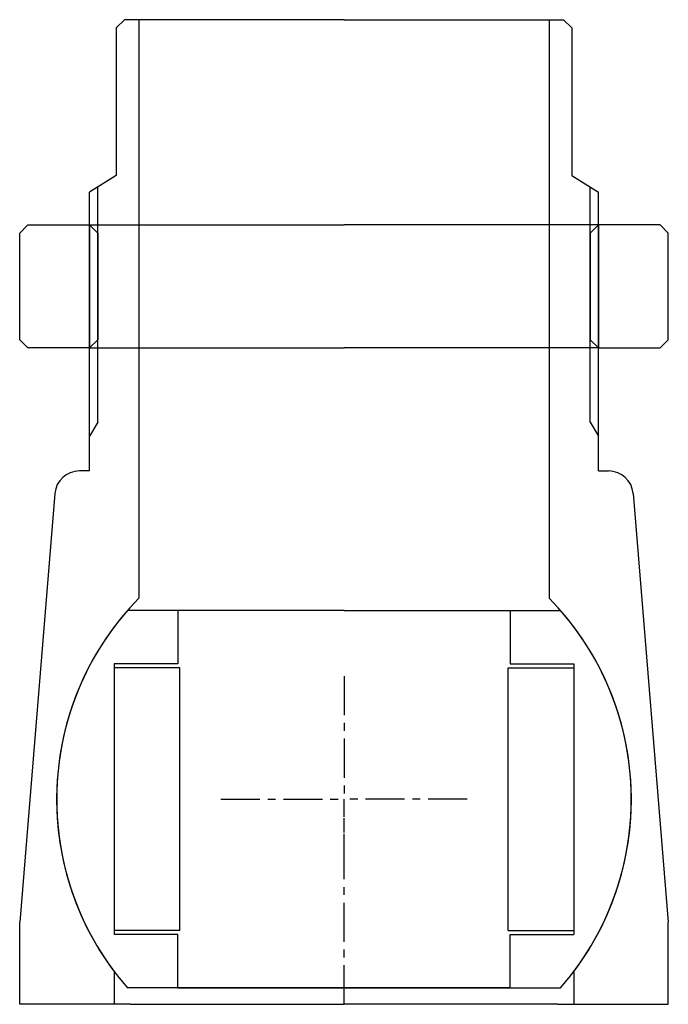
# Model space of a CAD drawing. Header units: millimetres. Extents: x -40 to 40, y 20 to 140.
import ezdxf

# ---------------------------------------------------------------- set-up
doc = ezdxf.new("R2010")
doc.units = ezdxf.units.MM
doc.header["$LTSCALE"] = 0.15
doc.header["$MEASUREMENT"] = 0
doc.linetypes.add('CENTER', pattern=[50.8, 31.75, -6.35, 6.35, -6.35])
doc.layers.get('0').update_dxf_attribs({"linetype": 'CONTINUOUS'})
doc.layers.add('CENTER', color=1, linetype='CENTER')

# ---------------------------------------------------------------- blocks, each defined once
blk = doc.blocks.new('Ball-80-40')
for p, q in [((0, 23), (-26.38, 23)), ((-20.25, 23), (-20.25, 16.5)), ((0, 23), (26.38, 23)), ((20.25, 23), (20.25, 16.5)), ((-28, 16.5), (-28, -16.5)), ((-20.25, 16.5), (-28, 16.5)), ((-20, 16), (-28, 16)), ((-20, -16), (-20, 16)), ((20, -16), (20, 16)), ((20, 16), (28, 16)), ((20.25, 16.5), (28, 16.5)), ((28, 16.5), (28, -16.5)), ((-20, -16), (-28, -16)), ((-20.25, -16.5), (-28, -16.5)), ((-20.25, -23), (-20.25, -16.5)), ((20, -16), (28, -16)), ((20.25, -16.5), (28, -16.5)), ((20.25, -23), (20.25, -16.5)), ((0, -23), (-26.38, -23)), ((-20.25, -23), (0, -23)), ((0, -23), (26.38, -23)), ((20.25, -23), (0, -23))]:
    blk.add_line(p, q)
for start, end in [(138.9177, 221.0823), (318.9177, 41.0823)]:
    blk.add_arc((0, 0), 35, start, end)
at = {"layer": 'CENTER'}
for p in [(0, 15), (-15, 0), (15, 0), (0, -9)]:
    blk.add_line(p, (0, 0), dxfattribs=at)
blk = doc.blocks.new('M54-100')
for p, q in [((-38.5, 15), (-39.5, 14)), ((-38.5, 15), (-31, 15)), ((-31, 15), (0, 15)), ((-31, 15), (-31, 0)), ((-31, 15), (-30, 14)), ((31, 15), (0, 15)), ((31, 15), (30, 14)), ((38.5, 15), (31, 15)), ((31, 15), (31, 0)), ((38.5, 15), (39.5, 14)), ((-39.5, 1), (-39.5, 14)), ((-30, 14), (-30, 1)), ((30, 14), (30, 1)), ((39.5, 1), (39.5, 14)), ((-38.5, 0), (-39.5, 1)), ((-31, 0), (-38.5, 0)), ((-30, 1), (-31, 0)), ((-31, 0), (0, 0)), ((31, 0), (0, 0)), ((30, 1), (31, 0)), ((31, 0), (38.5, 0)), ((38.5, 0), (39.5, 1))]:
    blk.add_line(p, q)
blk = doc.blocks.new('M53-100')
for p, q in [((-26.75, 95), (-27.75, 94)), ((-25, 95), (-26.75, 95)), ((0, 95), (-25, 95)), ((-25, 95), (-25, 24.49)), ((0, 95), (25, 95)), ((25, 95), (25, 24.49)), ((25, 95), (26.75, 95)), ((26.75, 95), (27.75, 94)), ((-27.75, 94), (-27.75, 76)), ((27.75, 94), (27.75, 76)), ((-27.75, 76), (-31, 74)), ((27.75, 76), (31, 74)), ((-30, 45.93), (-30, 74.62)), ((30, 45.93), (30, 74.62)), ((-31, 40), (-31, 74)), ((31, 40), (31, 74)), ((-30, 45.93), (-31, 44.24)), ((30, 45.93), (31, 44.24)), ((-31, 40), (-32.23, 40)), ((31, 40), (32.23, 40)), ((-35.22, 37.24), (-39.5, -15)), ((35.22, 37.24), (39.5, -15)), ((-39.5, -25), (-39.5, -15)), ((39.5, -25), (39.5, -15)), ((-28, -21), (-28, -25)), ((28, -21), (28, -25)), ((-26, -25), (-39.5, -25)), ((-26, -25), (0, -25)), ((26, -25), (0, -25)), ((26, -25), (39.5, -25))]:
    blk.add_line(p, q)
for centre, radius, start, end in [((-32.23, 37), 3, 90, 175.3202), ((32.23, 37), 3, 4.6798, 90), ((0, 0), 35, 135.5847, 216.8699), ((0, 0), 35, 323.1301, 44.4153)]:
    blk.add_arc(centre, radius, start, end)
at = {"layer": 'CENTER'}
blk.add_line((0, -25), (0, 0), dxfattribs=at)

msp = doc.modelspace()

# ---------------------------------------------------------------- block references
for name, p in [('M53-100', (0, 45)), ('M54-100', (0, 100)), ('Ball-80-40', (0, 45))]:
    msp.add_blockref(name, p)

doc.saveas('drawing.dxf')
